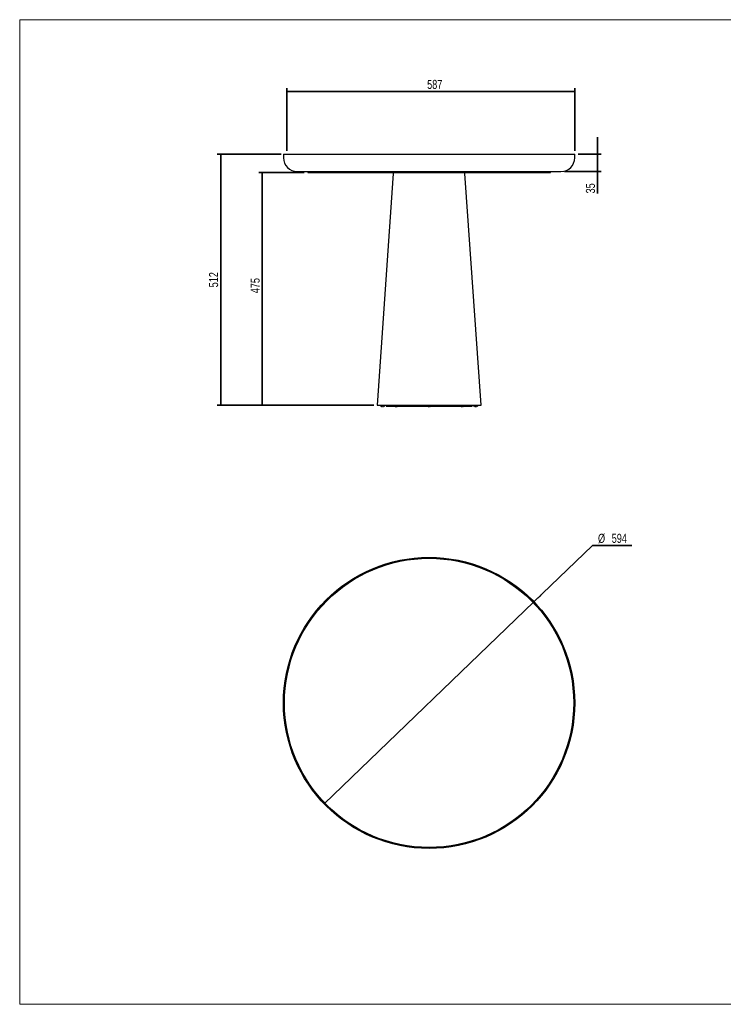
# Model space of a CAD drawing. Header units: millimetres. Extents: x 5 to 415, y 5 to 292.
# Tile 1 of 2: x 5 to 210, y 5 to 292. Entities that reach past the tile are written whole.
import ezdxf

# ---------------------------------------------------------------- set-up
doc = ezdxf.new("R2010")
doc.units = ezdxf.units.MM
doc.layers.add('CONTORNI', color=7, linetype='Continuous', lineweight=35)
doc.layers.add('TABELLA', color=7, linetype='Continuous')
doc.styles.add('SLDTEXTSTYLE0', font='TXT', dxfattribs={"width": 0.75})
doc.dimstyles.new('SLDDIMSTYLE0', dxfattribs={"dimtxt": 2.645833, "dimasz": 2.8, "dimexe": 0, "dimexo": 0.0625, "dimgap": 0.661458, "dimtad": 1, "dimdec": 0, "dimlfac": 7, "dimrnd": 1e-09, "dimzin": 12, "dimdsep": 46, "dimtxsty": 'SLDTEXTSTYLE0', "dimsah": 1, "dimcen": 0.09, "dimadec": 0, "dimazin": 3, "dimtfac": 1, "dimtdec": 0, "dimtofl": 0, "dimtmove": 0, "dimatfit": 3, "dimfxl": 0, "dimfrac": 2, "dimtolj": 1, "dimtzin": 12, "dimarcsym": 0})
doc.dimstyles.new('SLDDIMSTYLE1', dxfattribs={"dimtxt": 2.645833, "dimasz": 2.8, "dimexe": 0, "dimexo": 0.0625, "dimgap": 0.661458, "dimtad": 1, "dimdec": 1, "dimlfac": 7, "dimrnd": 1e-09, "dimzin": 12, "dimdsep": 46, "dimtxsty": 'SLDTEXTSTYLE0', "dimsah": 1, "dimcen": 0.09, "dimadec": 0, "dimazin": 3, "dimtfac": 1, "dimtdec": 1, "dimtmove": 0, "dimatfit": 0, "dimfxl": 0, "dimfrac": 2, "dimtolj": 1, "dimtzin": 12, "dimarcsym": 0})
doc.dimstyles.new('SLDDIMSTYLE2', dxfattribs={"dimtxt": 2.645833, "dimasz": 2.8, "dimexe": 0, "dimexo": 0.0625, "dimgap": 0.661458, "dimtad": 1, "dimdec": 1, "dimlfac": 7, "dimrnd": 1e-09, "dimzin": 12, "dimdsep": 46, "dimtxsty": 'SLDTEXTSTYLE0', "dimsah": 1, "dimcen": 0.09, "dimadec": 0, "dimazin": 3, "dimtfac": 1, "dimtdec": 1, "dimtofl": 0, "dimtmove": 0, "dimatfit": 3, "dimfxl": 0, "dimfrac": 2, "dimtolj": 1, "dimtzin": 12, "dimarcsym": 0})
doc.dimstyles.new('SLDDIMSTYLE3', dxfattribs={"dimtxt": 2.645833, "dimasz": 2.8, "dimexe": 0, "dimexo": 0.0625, "dimgap": 0.661458, "dimtad": 0, "dimtih": 1, "dimtoh": 1, "dimdec": 1, "dimlfac": 7, "dimrnd": 1e-09, "dimzin": 12, "dimdsep": 46, "dimtxsty": 'SLDTEXTSTYLE0', "dimblk1": 'NONE', "dimsah": 1, "dimcen": 0, "dimadec": 0, "dimazin": 3, "dimtfac": 1, "dimtdec": 1, "dimtmove": 0, "dimatfit": 3, "dimldrblk": 'NONE', "dimfxl": 0, "dimfrac": 2, "dimtolj": 1, "dimtzin": 12, "dimarcsym": 0})

# ---------------------------------------------------------------- blocks, each defined once
blk = doc.blocks.new('_D')
at = {"layer": 'CONTORNI'}
for p, q in [((82.87, 253.76), (82.87, 272.05)), ((82.87, 271.05), (166.71, 271.05)), ((166.71, 253.76), (166.71, 272.05))]:
    blk.add_line(p, q, dxfattribs=at)
for points in [[(82.87, 271.05), (85.67, 270.8), (85.67, 271.3)], [(166.71, 271.05), (163.91, 271.3), (163.91, 270.8)]]:
    blk.add_solid(points, dxfattribs=at)
at = {"layer": 'CONTORNI', "insert": (123.71, 274.46), "char_height": 2.646, "attachment_point": 1, "style": 'SLDTEXTSTYLE0'}
blk.add_mtext('587', dxfattribs=at)
blk = doc.blocks.new('_D_1')
at = {"layer": 'CONTORNI'}
for p, q in [((173.38, 252.76), (173.38, 257.76)), ((167.71, 252.76), (174.38, 252.76)), ((173.38, 247.76), (173.38, 252.76)), ((163.71, 247.76), (174.38, 247.76)), ((173.38, 247.76), (173.38, 241.36))]:
    blk.add_line(p, q, dxfattribs=at)
for points in [[(173.38, 252.76), (173.63, 255.56), (173.13, 255.56)], [(173.38, 247.76), (173.13, 244.96), (173.63, 244.96)]]:
    blk.add_solid(points, dxfattribs=at)
at = {"layer": 'CONTORNI', "insert": (169.97, 241.36), "char_height": 2.646, "attachment_point": 1, "rotation": 90, "style": 'SLDTEXTSTYLE0'}
blk.add_mtext('35', dxfattribs=at)
blk = doc.blocks.new('_D_2')
at = {"layer": 'CONTORNI'}
for p, q in [((81.14, 252.76), (62.57, 252.76)), ((63.57, 252.76), (63.57, 179.62)), ((108.14, 179.62), (62.57, 179.62))]:
    blk.add_line(p, q, dxfattribs=at)
for points in [[(63.57, 252.76), (63.32, 249.96), (63.82, 249.96)], [(63.57, 179.62), (63.82, 182.42), (63.32, 182.42)]]:
    blk.add_solid(points, dxfattribs=at)
at = {"layer": 'CONTORNI', "insert": (60.16, 213.99), "char_height": 2.646, "attachment_point": 1, "rotation": 90, "style": 'SLDTEXTSTYLE0'}
blk.add_mtext('512', dxfattribs=at)
blk = doc.blocks.new('_D_3')
at = {"layer": 'CONTORNI'}
for p, q in [((87.93, 247.48), (74.69, 247.48)), ((75.69, 247.48), (75.69, 179.62)), ((108.14, 179.62), (74.69, 179.62))]:
    blk.add_line(p, q, dxfattribs=at)
for points in [[(75.69, 247.48), (75.44, 244.68), (75.94, 244.68)], [(75.69, 179.62), (75.94, 182.42), (75.44, 182.42)]]:
    blk.add_solid(points, dxfattribs=at)
at = {"layer": 'CONTORNI', "insert": (72.28, 212.26), "char_height": 2.646, "attachment_point": 1, "rotation": 90, "style": 'SLDTEXTSTYLE0'}
blk.add_mtext('475', dxfattribs=at)
blk = doc.blocks.new('_D_4')
at = {"layer": 'CONTORNI'}
for p, q in [((154.84, 122.29), (171.91, 138.74)), ((171.91, 138.74), (183.36, 138.74)), ((93.73, 63.42), (154.84, 122.29))]:
    blk.add_line(p, q, dxfattribs=at)
blk.add_solid([(154.84, 122.29), (157.03, 124.05), (156.68, 124.41)], dxfattribs=at)
at = {"layer": 'CONTORNI', "char_height": 2.646, "attachment_point": 1, "style": 'SLDTEXTSTYLE0'}
for s, insert in [('%%c', (173.5, 142.15)), ('594', (177.49, 142.15))]:
    blk.add_mtext(s, dxfattribs=dict(at, insert=insert))
blk = doc.blocks.new('_None')

msp = doc.modelspace()

# ---------------------------------------------------------------- linework, layer by layer
at = {"color": 7, "linetype": 'Continuous', "lineweight": 25}
for p, q in [((81.854, 252.763), (81.854, 251.763)), ((81.854, 252.763), (166.711, 252.763)), ((166.711, 251.763), (166.711, 252.763)), ((85.854, 247.763), (162.711, 247.763)), ((88.925, 247.763), (88.925, 247.477)), ((88.925, 247.477), (159.639, 247.477)), ((113.835, 247.211), (109.139, 179.62)), ((139.425, 179.62), (134.729, 247.211)), ((157.677, 247.477), (157.677, 247.473)), ((157.679, 247.477), (157.679, 247.473)), ((158.115, 247.473), (158.115, 247.477)), ((158.117, 247.473), (158.117, 247.477)), ((159.639, 247.477), (159.639, 247.763)), ((109.139, 179.62), (109.496, 179.595)), ((109.139, 179.62), (139.425, 179.62)), ((109.496, 179.595), (139.069, 179.595)), ((109.997, 179.595), (109.997, 179.406)), ((110.175, 179.406), (109.997, 179.406)), ((110.275, 179.406), (110.175, 179.406)), ((110.175, 179.406), (110.175, 179.342)), ((110.418, 179.406), (110.275, 179.406)), ((110.275, 179.314), (110.275, 179.406)), ((110.518, 179.406), (110.418, 179.406)), ((110.418, 179.406), (110.418, 179.286)), ((110.661, 179.406), (110.518, 179.406)), ((110.518, 179.273), (110.518, 179.406)), ((110.661, 179.406), (110.661, 179.263)), ((110.761, 179.406), (110.661, 179.406)), ((110.761, 179.263), (110.761, 179.406)), ((110.904, 179.406), (110.761, 179.406)), ((111.004, 179.406), (110.904, 179.406)), ((110.904, 179.406), (110.904, 179.273)), ((111.147, 179.406), (111.004, 179.406)), ((111.004, 179.286), (111.004, 179.406)), ((111.247, 179.406), (111.147, 179.406)), ((111.147, 179.406), (111.147, 179.314)), ((111.425, 179.406), (111.247, 179.406)), ((111.247, 179.342), (111.247, 179.406)), ((111.425, 179.406), (111.425, 179.595)), ((111.782, 179.595), (111.782, 179.334)), ((111.782, 179.334), (114.176, 179.334)), ((113.972, 179.595), (113.972, 179.406)), ((114.15, 179.406), (113.972, 179.406)), ((114.25, 179.406), (114.15, 179.406)), ((114.15, 179.406), (114.15, 179.342)), ((114.393, 179.406), (114.25, 179.406)), ((114.25, 179.314), (114.25, 179.406)), ((114.25, 179.334), (114.393, 179.334)), ((114.493, 179.406), (114.393, 179.406)), ((114.393, 179.406), (114.393, 179.286)), ((114.636, 179.406), (114.493, 179.406)), ((114.493, 179.273), (114.493, 179.406)), ((114.493, 179.334), (114.636, 179.334)), ((114.736, 179.406), (114.636, 179.406)), ((114.636, 179.406), (114.636, 179.263)), ((114.879, 179.406), (114.736, 179.406)), ((114.736, 179.263), (114.736, 179.406)), ((114.736, 179.334), (114.879, 179.334)), ((114.979, 179.406), (114.879, 179.406)), ((114.879, 179.406), (114.879, 179.273)), ((115.122, 179.406), (114.979, 179.406)), ((114.979, 179.286), (114.979, 179.406)), ((114.979, 179.334), (115.122, 179.334)), ((115.222, 179.406), (115.122, 179.406)), ((115.122, 179.406), (115.122, 179.314)), ((115.196, 179.334), (118.27, 179.334)), ((115.4, 179.406), (115.222, 179.406)), ((115.222, 179.342), (115.222, 179.406)), ((115.4, 179.406), (115.4, 179.595)), ((118.27, 179.334), (123.772, 179.334)), ((123.568, 179.595), (123.568, 179.406)), ((123.747, 179.406), (123.568, 179.406)), ((123.847, 179.406), (123.747, 179.406)), ((123.747, 179.406), (123.747, 179.342)), ((123.989, 179.406), (123.847, 179.406)), ((123.847, 179.314), (123.847, 179.406)), ((123.847, 179.334), (123.989, 179.334)), ((124.089, 179.406), (123.989, 179.406)), ((123.989, 179.406), (123.989, 179.286)), ((124.232, 179.406), (124.089, 179.406)), ((124.089, 179.273), (124.089, 179.406)), ((124.089, 179.334), (124.232, 179.334)), ((124.332, 179.406), (124.232, 179.406)), ((124.232, 179.406), (124.232, 179.263)), ((124.475, 179.406), (124.332, 179.406)), ((124.332, 179.263), (124.332, 179.406)), ((124.332, 179.334), (124.475, 179.334)), ((124.575, 179.406), (124.475, 179.406)), ((124.475, 179.406), (124.475, 179.273)), ((124.718, 179.406), (124.575, 179.406)), ((124.575, 179.286), (124.575, 179.406)), ((124.575, 179.334), (124.718, 179.334)), ((124.818, 179.406), (124.718, 179.406)), ((124.718, 179.406), (124.718, 179.314)), ((124.792, 179.334), (133.369, 179.334)), ((124.997, 179.406), (124.818, 179.406)), ((124.818, 179.342), (124.818, 179.406)), ((124.997, 179.406), (124.997, 179.595)), ((133.164, 179.595), (133.164, 179.406)), ((133.343, 179.406), (133.164, 179.406)), ((133.443, 179.406), (133.343, 179.406)), ((133.343, 179.406), (133.343, 179.342)), ((133.586, 179.406), (133.443, 179.406)), ((133.443, 179.314), (133.443, 179.406)), ((133.443, 179.334), (133.586, 179.334)), ((133.686, 179.406), (133.586, 179.406)), ((133.586, 179.406), (133.586, 179.286)), ((133.829, 179.406), (133.686, 179.406)), ((133.686, 179.273), (133.686, 179.406)), ((133.686, 179.334), (133.829, 179.334)), ((133.929, 179.406), (133.829, 179.406)), ((133.829, 179.406), (133.829, 179.263)), ((134.072, 179.406), (133.929, 179.406)), ((133.929, 179.263), (133.929, 179.406)), ((133.929, 179.334), (134.072, 179.334)), ((134.172, 179.406), (134.072, 179.406)), ((134.072, 179.406), (134.072, 179.273)), ((134.314, 179.406), (134.172, 179.406)), ((134.172, 179.286), (134.172, 179.406)), ((134.172, 179.334), (134.314, 179.334)), ((134.414, 179.406), (134.314, 179.406)), ((134.314, 179.406), (134.314, 179.314)), ((134.389, 179.334), (136.782, 179.334)), ((134.593, 179.406), (134.414, 179.406)), ((134.414, 179.342), (134.414, 179.406)), ((134.593, 179.406), (134.593, 179.595)), ((136.782, 179.334), (136.782, 179.595)), ((137.139, 179.595), (137.139, 179.406)), ((137.318, 179.406), (137.139, 179.406)), ((137.418, 179.406), (137.318, 179.406)), ((137.318, 179.406), (137.318, 179.342)), ((137.561, 179.406), (137.418, 179.406)), ((137.418, 179.314), (137.418, 179.406)), ((137.661, 179.406), (137.561, 179.406)), ((137.561, 179.406), (137.561, 179.286)), ((137.804, 179.406), (137.661, 179.406)), ((137.661, 179.273), (137.661, 179.406)), ((137.804, 179.406), (137.804, 179.263)), ((137.904, 179.406), (137.804, 179.406)), ((137.904, 179.263), (137.904, 179.406)), ((138.047, 179.406), (137.904, 179.406)), ((138.147, 179.406), (138.047, 179.406)), ((138.047, 179.406), (138.047, 179.273)), ((138.289, 179.406), (138.147, 179.406)), ((138.147, 179.286), (138.147, 179.406)), ((138.389, 179.406), (138.289, 179.406)), ((138.289, 179.406), (138.289, 179.314)), ((138.568, 179.406), (138.389, 179.406)), ((138.389, 179.342), (138.389, 179.406)), ((138.568, 179.406), (138.568, 179.595)), ((139.069, 179.595), (139.425, 179.62))]:
    msp.add_line(p, q, dxfattribs=at)
for radius in [42.429, 42.143]:
    msp.add_circle((124.282, 92.853), radius, dxfattribs=at)
for centre, radius, start, end in [((85.854, 251.763), 4, 180, 270), ((162.711, 251.763), 4, 270, 0), ((114.12, 247.191), 0.286, 90, 176.02584), ((134.444, 247.191), 0.286, 3.97416, 90), ((110.711, 181.12), 1.857, 253.23413, 256.43105), ((110.711, 181.12), 1.857, 260.92703, 264.03931), ((110.711, 181.12), 1.857, 268.45723, 271.54277), ((110.711, 181.12), 1.857, 275.96069, 279.07297), ((110.711, 181.12), 1.857, 283.56895, 286.76587), ((114.686, 181.12), 1.857, 253.23413, 256.43105), ((114.686, 181.12), 1.857, 260.92703, 264.03931), ((114.686, 181.12), 1.857, 268.45723, 271.54277), ((114.686, 181.12), 1.857, 275.96069, 279.07297), ((114.686, 181.12), 1.857, 283.56895, 286.76587), ((124.282, 181.12), 1.857, 253.23413, 256.43105), ((124.282, 181.12), 1.857, 260.92703, 264.03931), ((124.282, 181.12), 1.857, 268.45723, 271.54277), ((124.282, 181.12), 1.857, 275.96069, 279.07297), ((124.282, 181.12), 1.857, 283.56895, 286.76587), ((133.879, 181.12), 1.857, 253.23413, 256.43105), ((133.879, 181.12), 1.857, 260.92703, 264.03931), ((133.879, 181.12), 1.857, 268.45723, 271.54277), ((133.879, 181.12), 1.857, 275.96069, 279.07297), ((133.879, 181.12), 1.857, 283.56895, 286.76587), ((137.854, 181.12), 1.857, 253.23413, 256.43105), ((137.854, 181.12), 1.857, 260.92703, 264.03931), ((137.854, 181.12), 1.857, 268.45723, 271.54277), ((137.854, 181.12), 1.857, 275.96069, 279.07297), ((137.854, 181.12), 1.857, 283.56895, 286.76587)]:
    msp.add_arc(centre, radius, start, end, dxfattribs=at)
at = {"layer": 'TABELLA', "color": 5, "linetype": 'Continuous', "lineweight": 18}
for p, q in [((414.98, 292), (5, 292)), ((5, 292), (5, 5)), ((5, 5), (415, 5))]:
    msp.add_line(p, q, dxfattribs=at)

# ---------------------------------------------------------------- dimensions: what is measured, and where the dimension line sits
at = {"layer": 'CONTORNI'}
dim = msp.add_linear_dim(base=(166.711, 271.048), p1=(82.87, 252.763), p2=(166.711, 252.763), dimstyle='SLDDIMSTYLE0', dxfattribs=at)
dim.commit()
dim.dimension.update_dxf_attribs({"geometry": '_D', "text_midpoint": (126.645, 271.048), "dimtype": 160})
for base, p1, p2, dimstyle, picture, middle in [((173.377, 252.763), (162.711, 247.763), (166.711, 252.763), 'SLDDIMSTYLE1', '_D_1', (173.377, 243.31)), ((63.568, 179.62), (82.139, 252.763), (109.139, 179.62), 'SLDDIMSTYLE2', '_D_2', (63.568, 216.927)), ((75.692, 179.62), (88.925, 247.477), (109.139, 179.62), 'SLDDIMSTYLE2', '_D_3', (75.692, 215.197))]:
    dim = msp.add_linear_dim(base=base, p1=p1, p2=p2, angle=90, dimstyle=dimstyle, dxfattribs=at)
    dim.commit()
    dim.dimension.update_dxf_attribs({"geometry": picture, "text_midpoint": middle, "dimtype": 160})
dim = msp.add_diameter_dim_2p(p1=(93.726, 63.416), p2=(154.838, 122.289), dimstyle='SLDDIMSTYLE3', dxfattribs=at)
dim.commit()
dim.dimension.update_dxf_attribs({"geometry": '_D_4', "text_midpoint": (178.427, 140.837), "dimtype": 163})

doc.saveas('drawing.dxf')
